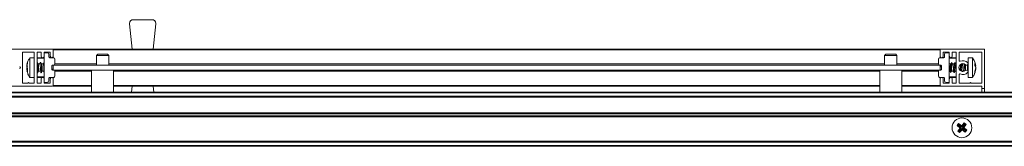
# Model space of a CAD drawing. Header units: millimetres. Extents: x 3869.71 to 3871.31, y 3006.53 to 3006.58.
# Tile 3 of 4: x 3870.52 to 3870.91, y 3006.53 to 3006.58. Entities that reach past the tile are written whole.
import ezdxf

# ---------------------------------------------------------------- set-up
doc = ezdxf.new("R2010")
doc.units = ezdxf.units.MM
doc.layers.add('SANINDUSA', color=3, linetype='Continuous')

msp = doc.modelspace()

# ---------------------------------------------------------------- linework, layer by layer
at = {"layer": 'SANINDUSA', "lineweight": 15}
for p, q in [((3870.561786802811, 3006.581176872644), (3870.569469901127, 3006.581176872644)), ((3870.561325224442, 3006.569276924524), (3870.560294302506, 3006.579526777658)), ((3870.569931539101, 3006.569276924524), (3870.570962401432, 3006.579526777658)), ((3870.529128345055, 3006.569276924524), (3870.511728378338, 3006.569276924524)), ((3870.529428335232, 3006.569276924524), (3870.888428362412, 3006.569276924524)), ((3870.529428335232, 3006.569276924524), (3870.529428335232, 3006.568976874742)), ((3870.888428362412, 3006.568976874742), (3870.529428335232, 3006.568976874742)), ((3870.529428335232, 3006.566376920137), (3870.529428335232, 3006.568976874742)), ((3870.888428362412, 3006.568976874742), (3870.888428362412, 3006.569276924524)), ((3870.888428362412, 3006.568976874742), (3870.888428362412, 3006.566376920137)), ((3870.90612837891, 3006.569276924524), (3870.888728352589, 3006.569276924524)), ((3870.906428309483, 3006.568976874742), (3870.906428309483, 3006.553276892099)), ((3870.517028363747, 3006.555576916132), (3870.517028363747, 3006.567976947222)), ((3870.517128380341, 3006.568076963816), (3870.521628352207, 3006.568076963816)), ((3870.521728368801, 3006.565776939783), (3870.520004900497, 3006.565776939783)), ((3870.520004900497, 3006.557776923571), (3870.520004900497, 3006.565776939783)), ((3870.521728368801, 3006.567976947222), (3870.521728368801, 3006.555576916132)), ((3870.52292832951, 3006.555576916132), (3870.52292832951, 3006.567976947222)), ((3870.525728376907, 3006.565576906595), (3870.52292832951, 3006.565576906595)), ((3870.52442834, 3006.568076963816), (3870.523028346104, 3006.568076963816)), ((3870.525728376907, 3006.565776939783), (3870.523128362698, 3006.565776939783)), ((3870.524528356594, 3006.566376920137), (3870.524528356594, 3006.567976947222)), ((3870.525728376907, 3006.567976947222), (3870.525728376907, 3006.566376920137)), ((3870.525728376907, 3006.567776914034), (3870.527137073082, 3006.56775235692)), ((3870.525728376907, 3006.556276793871), (3870.525728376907, 3006.567276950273)), ((3870.525828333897, 3006.568076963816), (3870.528128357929, 3006.568076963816)), ((3870.527628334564, 3006.566268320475), (3870.527628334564, 3006.56725239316)), ((3870.528119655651, 3006.565768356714), (3870.529637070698, 3006.565741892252)), ((3870.528228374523, 3006.566376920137), (3870.528228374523, 3006.567976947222)), ((3870.529428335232, 3006.566376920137), (3870.529428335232, 3006.565745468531)), ((3870.53012833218, 3006.563290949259), (3870.53012833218, 3006.565241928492)), ((3870.547428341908, 3006.56717693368), (3870.546928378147, 3006.566676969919)), ((3870.546928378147, 3006.566676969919), (3870.546928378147, 3006.562776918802)), ((3870.547419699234, 3006.566676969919), (3870.546928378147, 3006.566676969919)), ((3870.551928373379, 3006.566676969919), (3870.547419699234, 3006.566676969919)), ((3870.550619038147, 3006.56717693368), (3870.547428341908, 3006.56717693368)), ((3870.551428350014, 3006.56717693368), (3870.550619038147, 3006.56717693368)), ((3870.551928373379, 3006.566676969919), (3870.551428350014, 3006.56717693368)), ((3870.551928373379, 3006.562776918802), (3870.551928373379, 3006.566676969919)), ((3870.86642834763, 3006.56717693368), (3870.865928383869, 3006.566676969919)), ((3870.865928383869, 3006.566676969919), (3870.865928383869, 3006.562776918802)), ((3870.870928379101, 3006.566676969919), (3870.865928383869, 3006.566676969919)), ((3870.870428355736, 3006.56717693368), (3870.86642834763, 3006.56717693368)), ((3870.870928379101, 3006.566676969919), (3870.870428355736, 3006.56717693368)), ((3870.870928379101, 3006.562776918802), (3870.870928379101, 3006.566676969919)), ((3870.887728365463, 3006.565241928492), (3870.887728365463, 3006.563290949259)), ((3870.888219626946, 3006.565741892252), (3870.889737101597, 3006.565768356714)), ((3870.888428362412, 3006.566376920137), (3870.888428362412, 3006.565745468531)), ((3870.889628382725, 3006.567976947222), (3870.889628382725, 3006.566376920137)), ((3870.889728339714, 3006.568076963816), (3870.892028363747, 3006.568076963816)), ((3870.890228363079, 3006.566268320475), (3870.890228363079, 3006.56725239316)), ((3870.892128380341, 3006.567776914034), (3870.890719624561, 3006.56775235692)), ((3870.892128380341, 3006.566376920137), (3870.892128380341, 3006.567976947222)), ((3870.892128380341, 3006.567276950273), (3870.892128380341, 3006.556276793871)), ((3870.894728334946, 3006.565776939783), (3870.892128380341, 3006.565776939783)), ((3870.894928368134, 3006.565576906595), (3870.892128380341, 3006.565576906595)), ((3870.893328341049, 3006.567976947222), (3870.893328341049, 3006.566376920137)), ((3870.89482835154, 3006.568076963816), (3870.893428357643, 3006.568076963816)), ((3870.894928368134, 3006.567976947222), (3870.894928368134, 3006.555576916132)), ((3870.896128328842, 3006.564635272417), (3870.896128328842, 3006.567976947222)), ((3870.896228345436, 3006.568076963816), (3870.90512833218, 3006.568076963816)), ((3870.901461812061, 3006.565776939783), (3870.899738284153, 3006.565776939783)), ((3870.899738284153, 3006.565776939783), (3870.899738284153, 3006.564103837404)), ((3870.901461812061, 3006.565776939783), (3870.901461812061, 3006.564103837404)), ((3870.905228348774, 3006.567976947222), (3870.905228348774, 3006.555576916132)), ((3870.516074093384, 3006.561949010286), (3870.515846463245, 3006.562274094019)), ((3870.515846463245, 3006.561279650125), (3870.516074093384, 3006.561604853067)), ((3870.518673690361, 3006.562488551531), (3870.519007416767, 3006.563928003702)), ((3870.519007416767, 3006.563547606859), (3870.518673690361, 3006.562061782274)), ((3870.518810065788, 3006.563076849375), (3870.518673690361, 3006.562490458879)), ((3870.518673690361, 3006.562056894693), (3870.51876607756, 3006.562467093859)), ((3870.519007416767, 3006.562187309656), (3870.518673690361, 3006.56149696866)), ((3870.518673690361, 3006.562061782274), (3870.519007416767, 3006.56138121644)), ((3870.518762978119, 3006.562048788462), (3870.518673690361, 3006.562056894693)), ((3870.518940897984, 3006.561516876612), (3870.518673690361, 3006.561492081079)), ((3870.518673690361, 3006.56149696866), (3870.51876607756, 3006.561086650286)), ((3870.518764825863, 3006.561086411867), (3870.518673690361, 3006.561492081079)), ((3870.518673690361, 3006.561065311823), (3870.519007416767, 3006.561142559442)), ((3870.518673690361, 3006.561065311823), (3870.518817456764, 3006.560445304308)), ((3870.519007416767, 3006.560492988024), (3870.518673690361, 3006.561065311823)), ((3870.518836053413, 3006.560775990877), (3870.519007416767, 3006.560015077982)), ((3870.519007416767, 3006.563928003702), (3870.519007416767, 3006.563547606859)), ((3870.519007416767, 3006.56138121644), (3870.519007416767, 3006.560492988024)), ((3870.523293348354, 3006.563202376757), (3870.522934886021, 3006.563794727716)), ((3870.523943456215, 3006.563236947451), (3870.523272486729, 3006.563236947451)), ((3870.523328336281, 3006.563130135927), (3870.523293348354, 3006.563202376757)), ((3870.524157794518, 3006.563783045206), (3870.523897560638, 3006.563189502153)), ((3870.524693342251, 3006.563202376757), (3870.524334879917, 3006.563794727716)), ((3870.525343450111, 3006.563236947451), (3870.524672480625, 3006.563236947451)), ((3870.524728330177, 3006.563130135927), (3870.524693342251, 3006.563202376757)), ((3870.525557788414, 3006.563783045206), (3870.525297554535, 3006.563189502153)), ((3870.528828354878, 3006.562285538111), (3870.528828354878, 3006.561268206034)), ((3870.529637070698, 3006.562790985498), (3870.52931961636, 3006.562785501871)), ((3870.52931961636, 3006.560768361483), (3870.529637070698, 3006.560762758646)), ((3870.529428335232, 3006.56278740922), (3870.529428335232, 3006.562776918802)), ((3870.529428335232, 3006.562776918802), (3870.888428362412, 3006.562776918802)), ((3870.529428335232, 3006.562776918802), (3870.529428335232, 3006.560776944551)), ((3870.529428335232, 3006.560776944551), (3870.888428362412, 3006.560776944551)), ((3870.529428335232, 3006.560766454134), (3870.529428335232, 3006.560776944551)), ((3870.530128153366, 3006.563276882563), (3870.546928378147, 3006.563276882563)), ((3870.544978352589, 3006.560776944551), (3870.544978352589, 3006.551876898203)), ((3870.551928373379, 3006.563276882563), (3870.865928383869, 3006.563276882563)), ((3870.553878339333, 3006.551876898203), (3870.553878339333, 3006.560776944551)), ((3870.863978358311, 3006.560776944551), (3870.863978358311, 3006.551876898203)), ((3870.870928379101, 3006.563276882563), (3870.887728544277, 3006.563276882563)), ((3870.872878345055, 3006.551876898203), (3870.872878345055, 3006.560776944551)), ((3870.888537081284, 3006.562785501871), (3870.888219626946, 3006.562790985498)), ((3870.888219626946, 3006.560762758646), (3870.888537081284, 3006.560768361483)), ((3870.888428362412, 3006.56278740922), (3870.888428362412, 3006.562776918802)), ((3870.888428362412, 3006.560776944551), (3870.888428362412, 3006.562776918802)), ((3870.888428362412, 3006.560776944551), (3870.888428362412, 3006.560766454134)), ((3870.889028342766, 3006.561268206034), (3870.889028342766, 3006.562285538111)), ((3870.892702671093, 3006.563236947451), (3870.892128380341, 3006.563236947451)), ((3870.893131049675, 3006.563830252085), (3870.892711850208, 3006.563251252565)), ((3870.89343229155, 3006.563200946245), (3870.893201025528, 3006.563820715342)), ((3870.89410266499, 3006.563236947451), (3870.893409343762, 3006.563236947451)), ((3870.894531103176, 3006.563830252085), (3870.894111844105, 3006.563251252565)), ((3870.894832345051, 3006.563200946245), (3870.894601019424, 3006.563820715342)), ((3870.894928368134, 3006.563236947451), (3870.894809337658, 3006.563236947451)), ((3870.897632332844, 3006.563200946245), (3870.897567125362, 3006.563375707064)), ((3870.898282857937, 3006.563236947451), (3870.897609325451, 3006.563236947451)), ((3870.898182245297, 3006.563277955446), (3870.898158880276, 3006.563236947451)), ((3870.898169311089, 3006.563236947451), (3870.898230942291, 3006.563236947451)), ((3870.898884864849, 3006.562842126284), (3870.898838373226, 3006.562602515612)), ((3870.899538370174, 3006.56262623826), (3870.899538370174, 3006.562929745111)), ((3870.899538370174, 3006.560624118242), (3870.899538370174, 3006.56262623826)), ((3870.899738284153, 3006.564103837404), (3870.899738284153, 3006.557776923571)), ((3870.901461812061, 3006.564103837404), (3870.901461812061, 3006.557776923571)), ((3870.902555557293, 3006.56352233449), (3870.902459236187, 3006.56396352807)), ((3870.902459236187, 3006.563410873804), (3870.902793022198, 3006.562533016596)), ((3870.902459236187, 3006.562624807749), (3870.902459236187, 3006.563410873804)), ((3870.902793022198, 3006.56165134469), (3870.902459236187, 3006.562624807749)), ((3870.902459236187, 3006.560322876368), (3870.902793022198, 3006.56165134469)), ((3870.902793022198, 3006.561020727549), (3870.902459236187, 3006.559760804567)), ((3870.90251419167, 3006.562464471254), (3870.902793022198, 3006.562533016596)), ((3870.902643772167, 3006.562496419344), (3870.902793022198, 3006.561902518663)), ((3870.902719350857, 3006.562514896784), (3870.902793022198, 3006.562171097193)), ((3870.902719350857, 3006.561038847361), (3870.902793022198, 3006.561382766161)), ((3870.902722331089, 3006.561899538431), (3870.902793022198, 3006.561902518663)), ((3870.518794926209, 3006.560483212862), (3870.518833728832, 3006.560248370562)), ((3870.519007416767, 3006.559625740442), (3870.519007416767, 3006.559710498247)), ((3870.519724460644, 3006.558227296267), (3870.520003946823, 3006.557807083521)), ((3870.520004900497, 3006.557776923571), (3870.521728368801, 3006.557776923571)), ((3870.52292832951, 3006.559913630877), (3870.523021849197, 3006.559759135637)), ((3870.52292832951, 3006.557976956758), (3870.525728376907, 3006.557976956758)), ((3870.523128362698, 3006.557776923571), (3870.525728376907, 3006.557776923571)), ((3870.523198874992, 3006.559770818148), (3870.523459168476, 3006.560364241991)), ((3870.523438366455, 3006.560316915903), (3870.524119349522, 3006.560316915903)), ((3870.524084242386, 3006.560316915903), (3870.524421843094, 3006.559759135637)), ((3870.524528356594, 3006.555576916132), (3870.524528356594, 3006.557176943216)), ((3870.524598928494, 3006.559770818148), (3870.524859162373, 3006.560364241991)), ((3870.524838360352, 3006.560316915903), (3870.525519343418, 3006.560316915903)), ((3870.525484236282, 3006.560316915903), (3870.525728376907, 3006.559913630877)), ((3870.525728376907, 3006.557176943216), (3870.525728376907, 3006.555576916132)), ((3870.527628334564, 3006.557285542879), (3870.527628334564, 3006.556301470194)), ((3870.529637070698, 3006.557811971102), (3870.528119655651, 3006.557785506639)), ((3870.528228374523, 3006.555576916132), (3870.528228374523, 3006.557176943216)), ((3870.529428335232, 3006.557808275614), (3870.529428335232, 3006.557176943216)), ((3870.529428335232, 3006.554576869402), (3870.529428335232, 3006.557176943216)), ((3870.544978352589, 3006.560276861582), (3870.530128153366, 3006.560276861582)), ((3870.53012833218, 3006.558311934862), (3870.53012833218, 3006.560262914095)), ((3870.863978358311, 3006.560276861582), (3870.553878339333, 3006.560276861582)), ((3870.887728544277, 3006.560276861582), (3870.872878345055, 3006.560276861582)), ((3870.887728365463, 3006.560262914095), (3870.887728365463, 3006.558311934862)), ((3870.889737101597, 3006.557785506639), (3870.888219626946, 3006.557811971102)), ((3870.888428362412, 3006.557808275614), (3870.888428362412, 3006.557176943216)), ((3870.888428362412, 3006.557176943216), (3870.888428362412, 3006.554576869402)), ((3870.889628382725, 3006.557176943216), (3870.889628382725, 3006.555576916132)), ((3870.890228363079, 3006.557285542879), (3870.890228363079, 3006.556301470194)), ((3870.892128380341, 3006.560316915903), (3870.892367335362, 3006.560316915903)), ((3870.892128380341, 3006.557976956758), (3870.894928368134, 3006.557976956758)), ((3870.892128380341, 3006.557776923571), (3870.894728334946, 3006.557776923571)), ((3870.892128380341, 3006.555576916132), (3870.892128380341, 3006.557176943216)), ((3870.892344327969, 3006.560352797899), (3870.892575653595, 3006.559733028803)), ((3870.892645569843, 3006.559723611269), (3870.89306476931, 3006.560302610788)), ((3870.893045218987, 3006.560316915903), (3870.893767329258, 3006.560316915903)), ((3870.893328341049, 3006.557176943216), (3870.893328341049, 3006.555576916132)), ((3870.893744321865, 3006.560352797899), (3870.893975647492, 3006.559733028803)), ((3870.89404556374, 3006.559723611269), (3870.894464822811, 3006.560302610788)), ((3870.894445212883, 3006.560316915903), (3870.894928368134, 3006.560316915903)), ((3870.896128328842, 3006.555576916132), (3870.896128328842, 3006.558918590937)), ((3870.8972134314, 3006.560231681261), (3870.897264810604, 3006.560302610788)), ((3870.897245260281, 3006.560316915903), (3870.897967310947, 3006.560316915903)), ((3870.897271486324, 3006.560316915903), (3870.89725205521, 3006.56022178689)), ((3870.897356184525, 3006.560208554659), (3870.897417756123, 3006.560316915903)), ((3870.897944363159, 3006.560352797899), (3870.897994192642, 3006.560219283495)), ((3870.899736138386, 3006.560146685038), (3870.899738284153, 3006.560116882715)), ((3870.899738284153, 3006.557776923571), (3870.901461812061, 3006.557776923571)), ((3870.902371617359, 3006.5593877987), (3870.902484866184, 3006.559776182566)), ((3870.902459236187, 3006.559760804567), (3870.902459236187, 3006.560322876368)), ((3870.529128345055, 3006.554276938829), (3870.511728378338, 3006.554276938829)), ((3870.519078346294, 3006.555476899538), (3870.517128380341, 3006.555476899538)), ((3870.521628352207, 3006.555476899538), (3870.519678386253, 3006.555476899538)), ((3870.523028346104, 3006.555476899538), (3870.52442834, 3006.555476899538)), ((3870.525728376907, 3006.55577694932), (3870.527137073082, 3006.555801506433)), ((3870.528128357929, 3006.555476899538), (3870.525828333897, 3006.555476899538)), ((3870.529428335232, 3006.554576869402), (3870.529428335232, 3006.554276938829)), ((3870.529428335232, 3006.554576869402), (3870.544978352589, 3006.554576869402)), ((3870.544978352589, 3006.554276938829), (3870.529428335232, 3006.554276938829)), ((3870.553878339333, 3006.554576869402), (3870.863978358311, 3006.554576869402)), ((3870.863978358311, 3006.554276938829), (3870.553878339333, 3006.554276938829)), ((3870.561325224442, 3006.554276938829), (3870.56108382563, 3006.551876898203)), ((3870.569931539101, 3006.554276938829), (3870.570172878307, 3006.551876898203)), ((3870.872878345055, 3006.554576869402), (3870.888428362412, 3006.554576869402)), ((3870.888428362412, 3006.554276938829), (3870.872878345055, 3006.554276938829)), ((3870.888428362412, 3006.554276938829), (3870.888428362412, 3006.554576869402)), ((3870.888728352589, 3006.554276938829), (3870.90512833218, 3006.554276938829)), ((3870.892028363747, 3006.555476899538), (3870.889728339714, 3006.555476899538)), ((3870.892128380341, 3006.55577694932), (3870.890719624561, 3006.555801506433)), ((3870.893428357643, 3006.555476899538), (3870.89482835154, 3006.555476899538)), ((3870.900378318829, 3006.555476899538), (3870.896228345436, 3006.555476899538)), ((3870.90512833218, 3006.555476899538), (3870.900978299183, 3006.555476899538)), ((3870.905228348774, 3006.553276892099), (3870.905228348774, 3006.554176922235)), ((3870.905228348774, 3006.553276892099), (3870.906428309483, 3006.553276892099)), ((3870.905228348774, 3006.551876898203), (3870.905228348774, 3006.553276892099)), ((3870.906428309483, 3006.553276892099), (3870.906428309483, 3006.551876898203)), ((3869.757428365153, 3006.551876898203), (3871.265428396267, 3006.551876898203)), ((3869.757428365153, 3006.55157696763), (3871.265428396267, 3006.55157696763)), ((3871.265428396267, 3006.550176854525), (3869.757428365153, 3006.550176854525)), ((3871.265428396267, 3006.549876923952), (3869.757428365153, 3006.549876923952)), ((3871.265428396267, 3006.549776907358), (3869.757428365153, 3006.549776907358)), ((3869.757428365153, 3006.543476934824), (3871.265428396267, 3006.543476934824)), ((3869.757428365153, 3006.54337691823), (3871.265428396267, 3006.54337691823)), ((3869.757428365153, 3006.543076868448), (3871.265428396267, 3006.543076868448)), ((3871.265428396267, 3006.542176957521), (3869.757428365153, 3006.542176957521)), ((3871.265428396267, 3006.54187690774), (3869.757428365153, 3006.54187690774)), ((3871.265428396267, 3006.541776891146), (3869.757428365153, 3006.541776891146)), ((3870.893355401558, 3006.538376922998), (3870.893357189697, 3006.538376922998)), ((3870.893357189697, 3006.538376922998), (3870.893359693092, 3006.538376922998)), ((3870.893755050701, 3006.539360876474), (3870.893831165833, 3006.539360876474)), ((3870.895266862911, 3006.538344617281), (3870.895875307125, 3006.539095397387)), ((3870.895656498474, 3006.538385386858), (3870.895266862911, 3006.538344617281)), ((3870.89646604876, 3006.537297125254), (3870.895266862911, 3006.538344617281)), ((3870.895509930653, 3006.536023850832), (3870.89646604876, 3006.537297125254)), ((3870.895916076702, 3006.538705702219), (3870.895656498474, 3006.538385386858)), ((3870.896938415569, 3006.537346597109), (3870.895656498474, 3006.538385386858)), ((3870.895875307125, 3006.539095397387), (3870.897148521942, 3006.538139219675)), ((3870.895875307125, 3006.539095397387), (3870.895916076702, 3006.538705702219)), ((3870.896938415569, 3006.537346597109), (3870.895899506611, 3006.536064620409)), ((3870.897197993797, 3006.53766691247), (3870.895916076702, 3006.538705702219)), ((3870.896219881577, 3006.535805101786), (3870.89725873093, 3006.537086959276)), ((3870.896938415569, 3006.537346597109), (3870.89646604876, 3006.537297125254)), ((3870.897148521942, 3006.538139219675), (3870.898196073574, 3006.539338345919)), ((3870.897197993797, 3006.53766691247), (3870.897148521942, 3006.538139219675)), ((3870.898236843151, 3006.53894876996), (3870.897197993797, 3006.53766691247)), ((3870.897308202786, 3006.536614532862), (3870.89725873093, 3006.537086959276)), ((3870.898540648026, 3006.536048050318), (3870.89725873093, 3006.537086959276)), ((3870.897518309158, 3006.537407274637), (3870.898557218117, 3006.538689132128)), ((3870.897518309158, 3006.537407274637), (3870.897990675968, 3006.537456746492)), ((3870.897518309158, 3006.537407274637), (3870.898800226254, 3006.536368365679)), ((3870.89894685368, 3006.538730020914), (3870.897990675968, 3006.537456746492)), ((3870.897990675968, 3006.537456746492), (3870.899189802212, 3006.536409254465)), ((3870.898196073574, 3006.539338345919), (3870.898236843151, 3006.53894876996)), ((3870.898196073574, 3006.539338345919), (3870.89894685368, 3006.538730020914)), ((3870.898557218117, 3006.538689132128), (3870.898236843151, 3006.53894876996)), ((3870.898557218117, 3006.538689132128), (3870.89894685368, 3006.538730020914)), ((3870.900625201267, 3006.539360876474), (3870.900701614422, 3006.539360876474)), ((3870.901096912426, 3006.538376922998), (3870.901099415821, 3006.538376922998)), ((3870.901099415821, 3006.538376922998), (3870.90110132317, 3006.538376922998)), ((3870.893357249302, 3006.536376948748), (3870.893355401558, 3006.536376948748)), ((3870.893359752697, 3006.536376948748), (3870.893357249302, 3006.536376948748)), ((3870.893831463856, 3006.535392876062), (3870.893755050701, 3006.535392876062)), ((3870.895899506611, 3006.536064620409), (3870.895509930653, 3006.536023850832)), ((3870.896260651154, 3006.535415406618), (3870.895509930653, 3006.536023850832)), ((3870.895899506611, 3006.536064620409), (3870.896219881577, 3006.535805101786)), ((3870.896260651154, 3006.535415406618), (3870.896219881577, 3006.535805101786)), ((3870.897308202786, 3006.536614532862), (3870.896260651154, 3006.535415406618)), ((3870.898581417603, 3006.535658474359), (3870.897308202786, 3006.536614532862)), ((3870.898540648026, 3006.536048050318), (3870.898800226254, 3006.536368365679)), ((3870.898581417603, 3006.535658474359), (3870.898540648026, 3006.536048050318)), ((3870.899189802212, 3006.536409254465), (3870.898581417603, 3006.535658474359)), ((3870.898800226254, 3006.536368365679), (3870.899189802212, 3006.536409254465)), ((3870.900701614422, 3006.535392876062), (3870.900625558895, 3006.535392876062)), ((3870.90109953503, 3006.536376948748), (3870.901097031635, 3006.536376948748)), ((3870.90110132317, 3006.536376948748), (3870.90109953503, 3006.536376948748)), ((3869.757428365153, 3006.53197693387), (3871.265428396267, 3006.53197693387)), ((3871.265428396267, 3006.531876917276), (3869.757428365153, 3006.531876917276)), ((3871.265428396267, 3006.531576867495), (3869.757428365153, 3006.531576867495)), ((3871.265428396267, 3006.530176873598), (3869.757428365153, 3006.530176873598)), ((3871.265428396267, 3006.529876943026), (3869.757428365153, 3006.529876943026))]:
    msp.add_line(p, q, dxfattribs=at)
at = {"layer": 'SANINDUSA', "lineweight": 15, "flags": 128}
for points in [[(3870.523021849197, 3006.559759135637), (3870.523110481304, 3006.55968141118), (3870.523222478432, 3006.559835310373), (3870.523297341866, 3006.560284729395), (3870.523323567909, 3006.560961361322)], [(3870.524028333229, 3006.563107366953), (3870.524121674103, 3006.562792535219), (3870.524201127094, 3006.562315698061), (3870.524254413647, 3006.561751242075), (3870.524273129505, 3006.561187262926), (3870.524254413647, 3006.56071173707), (3870.524201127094, 3006.560398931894), (3870.524121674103, 3006.560297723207), (3870.524089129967, 3006.560316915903)], [(3870.52472362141, 3006.560961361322), (3870.524697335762, 3006.56176220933), (3870.524622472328, 3006.562565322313), (3870.524510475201, 3006.563248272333), (3870.524378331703, 3006.563707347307), (3870.52424624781, 3006.563872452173), (3870.524157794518, 3006.563783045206)], [(3870.524421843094, 3006.559759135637), (3870.524510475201, 3006.55968141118), (3870.524622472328, 3006.559835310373), (3870.524697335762, 3006.560284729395), (3870.52472362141, 3006.560961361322)], [(3870.52542838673, 3006.563107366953), (3870.525521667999, 3006.562792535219), (3870.525601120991, 3006.562315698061), (3870.525654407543, 3006.561751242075), (3870.525673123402, 3006.561187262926), (3870.525654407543, 3006.56071173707), (3870.525601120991, 3006.560398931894), (3870.525521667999, 3006.560297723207), (3870.525489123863, 3006.560316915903)], [(3870.525734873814, 3006.563794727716), (3870.525646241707, 3006.563872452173), (3870.525557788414, 3006.563783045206)], [(3870.5289236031, 3006.560961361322), (3870.528897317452, 3006.56176220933), (3870.528846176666, 3006.562362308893)], [(3870.89307400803, 3006.560316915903), (3870.89306554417, 3006.560303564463), (3870.893012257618, 3006.560321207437), (3870.89299354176, 3006.560558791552), (3870.893012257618, 3006.560979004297), (3870.89306554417, 3006.561516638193), (3870.893144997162, 3006.562087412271), (3870.893238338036, 3006.562602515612)], [(3870.894474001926, 3006.560316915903), (3870.894465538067, 3006.560303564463), (3870.894412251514, 3006.560321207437), (3870.894393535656, 3006.560558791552), (3870.894412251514, 3006.560979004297), (3870.894465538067, 3006.561516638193), (3870.894544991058, 3006.562087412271), (3870.894638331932, 3006.562602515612)], [(3870.896880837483, 3006.563191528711), (3870.896831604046, 3006.563045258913), (3870.896738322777, 3006.562649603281)], [(3870.897273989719, 3006.560316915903), (3870.89726552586, 3006.560303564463), (3870.897212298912, 3006.560321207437), (3870.897193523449, 3006.560558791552), (3870.897212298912, 3006.560979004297), (3870.89726552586, 3006.561516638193), (3870.897345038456, 3006.562087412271), (3870.897438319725, 3006.562602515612)], [(3870.898298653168, 3006.563229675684), (3870.898231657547, 3006.563045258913), (3870.898138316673, 3006.562649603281)], [(3870.892543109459, 3006.560092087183), (3870.892569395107, 3006.559752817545), (3870.892644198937, 3006.55972170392), (3870.892645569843, 3006.559723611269)], [(3870.893943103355, 3006.560092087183), (3870.893969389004, 3006.559752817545), (3870.894044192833, 3006.55972170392), (3870.89404556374, 3006.559723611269)]]:
    msp.add_lwpolyline(points, dxfattribs=at)
at = {"layer": 'SANINDUSA', "lineweight": 15}
msp.add_circle((3870.897228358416, 3006.537376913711), 0.003999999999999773, dxfattribs=at)
for centre, radius, start, end in [((3870.561786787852, 3006.579676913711), 0.001500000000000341, 90, 180), ((3870.569469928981, 3006.579676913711), 0.001500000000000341, 0, 90), ((3870.561786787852, 3006.579676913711), 0.001500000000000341, 180, 185.7431938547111), ((3870.569469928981, 3006.579676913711), 0.001500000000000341, 354.2568061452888, 0), ((3870.529128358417, 3006.568976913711), 0.0003000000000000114, 0, 90), ((3870.888728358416, 3006.568976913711), 0.0003000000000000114, 90, 180), ((3870.906128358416, 3006.568976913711), 0.0003000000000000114, 0, 90), ((3870.517128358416, 3006.567976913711), 0.0001000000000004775, 90, 180), ((3870.521628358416, 3006.567976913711), 0.0001000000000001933, 0, 90), ((3870.523028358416, 3006.567976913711), 0.0001000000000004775, 90, 180), ((3870.523128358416, 3006.565576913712), 0.0001999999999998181, 90, 180), ((3870.524428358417, 3006.567976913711), 0.0001000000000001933, 0, 90), ((3870.525128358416, 3006.566376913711), 0.0006000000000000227, 180, 0), ((3870.525828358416, 3006.567976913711), 0.0001000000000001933, 90, 180), ((3870.527128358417, 3006.567252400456), 0.0005000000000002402, 0, 88.99999999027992), ((3870.528128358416, 3006.567976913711), 0.0001000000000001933, 0, 90), ((3870.528828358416, 3006.566376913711), 0.0006000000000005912, 180, 0), ((3870.529628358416, 3006.565241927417), 0.0005000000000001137, 0, 88.99999999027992), ((3870.888228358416, 3006.565241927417), 0.0005000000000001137, 91.0000000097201, 180), ((3870.889028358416, 3006.566376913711), 0.0006000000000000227, 180, 0), ((3870.889728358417, 3006.567976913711), 9.999999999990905e-05, 90, 180), ((3870.890728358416, 3006.567252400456), 0.0005000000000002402, 91.0000000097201, 180), ((3870.892028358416, 3006.567976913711), 9.999999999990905e-05, 0, 90), ((3870.892728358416, 3006.566376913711), 0.0006000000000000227, 180, 0), ((3870.893428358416, 3006.567976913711), 0.0001000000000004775, 90, 180), ((3870.894728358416, 3006.565576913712), 0.0002000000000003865, 0, 90), ((3870.894828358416, 3006.567976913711), 9.999999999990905e-05, 0, 90), ((3870.896228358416, 3006.567976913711), 9.999999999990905e-05, 90, 180), ((3870.896428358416, 3006.564635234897), 0.0003000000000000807, 180, 292.7739724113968), ((3870.905128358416, 3006.567976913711), 9.999999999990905e-05, 0, 90), ((3870.515828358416, 3006.561776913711), 0.0003000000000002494, 325.0000000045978, 34.99999999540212), ((3870.51638439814, 3006.561452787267), 0.006956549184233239, 355.9491260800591, 19.67306377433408), ((3870.529628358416, 3006.563290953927), 0.0005000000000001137, 271.0000000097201, 0), ((3870.529628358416, 3006.560262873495), 0.0005000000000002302, 0, 88.99999999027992), ((3870.888228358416, 3006.563290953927), 0.0005000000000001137, 180, 268.9999999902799), ((3870.888228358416, 3006.560262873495), 0.0005000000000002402, 91.0000000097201, 180), ((3870.909070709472, 3006.559008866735), 0.02077044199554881, 169.5525405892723, 173.6334494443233), ((3870.901552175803, 3006.560424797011), 0.009015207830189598, 157.8713355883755, 182.1150038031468), ((3870.89408904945, 3006.562528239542), 0.00155545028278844, 152.3010678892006, 175.5249583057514), ((3870.9029521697, 3006.560424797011), 0.009015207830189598, 157.8713355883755, 182.1150038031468), ((3870.895489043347, 3006.562528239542), 0.00155545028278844, 152.3010678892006, 175.5249583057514), ((3870.897628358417, 3006.561776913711), 0.001600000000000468, 46.65824176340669, 313.3417582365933), ((3870.897628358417, 3006.561776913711), 0.002800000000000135, 46.65824176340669, 112.7739724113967), ((3870.914376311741, 3006.559424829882), 0.01765203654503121, 167.2998373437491, 176.7114302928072), ((3870.915748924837, 3006.559448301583), 0.01762181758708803, 168.0041864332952, 177.3504152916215), ((3870.909501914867, 3006.560298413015), 0.01090962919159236, 167.807375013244, 178.9342341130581), ((3870.899138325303, 3006.563376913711), 0.0006000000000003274, 226.6582417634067, 46.65824176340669), ((3870.899138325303, 3006.560176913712), 0.0005999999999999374, 313.3417582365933, 133.3417582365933), ((3870.523128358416, 3006.557976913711), 0.0001999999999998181, 180, 270), ((3870.525128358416, 3006.557176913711), 0.0006000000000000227, 0, 180), ((3870.528828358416, 3006.557176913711), 0.0006000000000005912, 0, 180), ((3870.529628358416, 3006.558311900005), 0.0005000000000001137, 271.0000000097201, 0), ((3870.888228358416, 3006.558311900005), 0.0005000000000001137, 180, 268.9999999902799), ((3870.889028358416, 3006.557176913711), 0.0006000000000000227, 0, 180), ((3870.892728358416, 3006.557176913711), 0.0006000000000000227, 0, 180), ((3870.894728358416, 3006.557976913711), 0.0002000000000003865, 270, 0), ((3870.896428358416, 3006.558918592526), 0.0003000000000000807, 67.22602758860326, 180), ((3870.897628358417, 3006.561776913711), 0.002800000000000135, 247.2260275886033, 313.3417582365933), ((3870.517128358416, 3006.555576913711), 0.0001000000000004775, 180, 270), ((3870.519378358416, 3006.555351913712), 0.0003250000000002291, 22.61986493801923, 157.3801350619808), ((3870.521628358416, 3006.555576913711), 0.0001000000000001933, 270, 0), ((3870.523028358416, 3006.555576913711), 0.0001000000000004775, 180, 270), ((3870.524428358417, 3006.555576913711), 0.0001000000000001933, 270, 0), ((3870.525828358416, 3006.555576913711), 0.0001000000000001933, 180, 270), ((3870.527128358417, 3006.556301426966), 0.0005000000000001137, 271.0000000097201, 0), ((3870.528128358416, 3006.555576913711), 0.0001000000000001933, 270, 0), ((3870.529128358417, 3006.554576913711), 0.0003000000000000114, 270, 0), ((3870.888728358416, 3006.554576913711), 0.0003000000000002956, 180, 270), ((3870.889728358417, 3006.555576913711), 9.999999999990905e-05, 180, 270), ((3870.890728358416, 3006.556301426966), 0.0005000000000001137, 180, 268.9999999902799), ((3870.892028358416, 3006.555576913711), 9.999999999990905e-05, 270, 0), ((3870.893428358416, 3006.555576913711), 0.0001000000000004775, 180, 270), ((3870.894828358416, 3006.555576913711), 0.0001000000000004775, 270, 0), ((3870.896228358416, 3006.555576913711), 9.999999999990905e-05, 180, 270), ((3870.900678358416, 3006.555351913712), 0.0003250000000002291, 22.61986493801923, 157.3801350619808), ((3870.905128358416, 3006.555576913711), 9.999999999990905e-05, 270, 0), ((3870.905128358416, 3006.554176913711), 9.999999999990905e-05, 0, 90)]:
    msp.add_arc(centre, radius, start, end, dxfattribs=at)
for centre, major_axis, ratio, start_param, end_param in [((3870.524023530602, 3006.561776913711), (-9.808561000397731e-05, 0.001459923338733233), 0.1525346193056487, 3.131344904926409, 5.848451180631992), ((3870.525423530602, 3006.561776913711), (-9.808561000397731e-05, 0.001459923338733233), 0.1525346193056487, 3.131344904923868, 5.84845118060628), ((3870.893243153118, 3006.561776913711), (0.0001997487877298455, 0.001459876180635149), 0.09519022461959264, 0.9828013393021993, 3.154616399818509), ((3870.894643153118, 3006.561776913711), (0.0001997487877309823, 0.001459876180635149), 0.0951902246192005, 0.9828013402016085, 3.154616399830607), ((3870.897443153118, 3006.561776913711), (0.0001997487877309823, 0.001459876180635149), 0.09519022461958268, 0.9828013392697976, 3.154616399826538), ((3870.898843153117, 3006.561776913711), (0.0001997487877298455, 0.001459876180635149), 0.09519022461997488, 0.9828013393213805, 2.639148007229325)]:
    msp.add_ellipse(centre, major_axis=major_axis, ratio=ratio, start_param=start_param, end_param=end_param, dxfattribs=at)
for points, knots in [([(3870.519989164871, 3006.565746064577), (3870.519743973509, 3006.565383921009), (3870.519236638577, 3006.564634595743), (3870.518854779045, 3006.563701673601), (3870.518791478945, 3006.563159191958), (3870.518782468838, 3006.563081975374)], [0, 0, 0, 0, 0.4451218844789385, 0.9210189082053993, 1, 1, 1, 1]), ([(3870.52777174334, 3006.565917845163), (3870.52772963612, 3006.565970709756), (3870.527647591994, 3006.566073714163), (3870.527634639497, 3006.566204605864), (3870.527628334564, 3006.566268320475)], [0, 0, 0, 0, 0.5132265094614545, 1, 1, 1, 1]), ([(3870.528119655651, 3006.565768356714), (3870.528087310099, 3006.565770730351), (3870.528022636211, 3006.565775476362), (3870.527929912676, 3006.565806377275), (3870.527843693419, 3006.565852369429), (3870.527795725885, 3006.56589602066), (3870.52777174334, 3006.565917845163)], [0, 0, 0, 0, 0.2500578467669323, 0.4999825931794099, 0.7500040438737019, 0.9999999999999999, 0.9999999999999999, 0.9999999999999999, 0.9999999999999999]), ([(3870.890084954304, 3006.565917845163), (3870.890060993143, 3006.565896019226), (3870.890013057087, 3006.56585235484), (3870.889926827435, 3006.56580636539), (3870.889834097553, 3006.565775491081), (3870.889769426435, 3006.565770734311), (3870.889737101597, 3006.565768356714)], [0, 0, 0, 0, 0.2499092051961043, 0.4999616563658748, 0.750063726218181, 1, 1, 1, 1]), ([(3870.890228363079, 3006.566268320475), (3870.890222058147, 3006.566204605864), (3870.89020910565, 3006.566073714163), (3870.890127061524, 3006.565970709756), (3870.890084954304, 3006.565917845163)], [0, 0, 0, 0, 0.4867734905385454, 1, 1, 1, 1]), ([(3870.902736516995, 3006.56269502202), (3870.902690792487, 3006.563010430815), (3870.902573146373, 3006.563821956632), (3870.902126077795, 3006.564861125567), (3870.901645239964, 3006.565486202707), (3870.901469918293, 3006.565714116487)], [0, 0, 0, 0, 0.2877227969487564, 0.7402915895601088, 0.9999999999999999, 0.9999999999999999, 0.9999999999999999, 0.9999999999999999]), ([(3870.523458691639, 3006.56036448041), (3870.523458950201, 3006.560364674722), (3870.52347857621, 3006.560379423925), (3870.523508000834, 3006.56055795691), (3870.523532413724, 3006.560855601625), (3870.523538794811, 3006.561219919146), (3870.523530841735, 3006.561621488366), (3870.523502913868, 3006.562092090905), (3870.523454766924, 3006.562549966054), (3870.523394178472, 3006.562920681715), (3870.523349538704, 3006.563062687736), (3870.523328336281, 3006.563130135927)], [0, 0, 0, 0, 0.001813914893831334, 0.1376845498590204, 0.2722766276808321, 0.3641031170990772, 0.4768882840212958, 0.6098915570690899, 0.7434608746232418, 0.8781523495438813, 1, 1, 1, 1]), ([(3870.524028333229, 3006.563107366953), (3870.524003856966, 3006.56317132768), (3870.523973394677, 3006.563250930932), (3870.523948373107, 3006.56322609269), (3870.523943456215, 3006.563221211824)], [0, 0, 0, 0, 0.803493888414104, 0.9999999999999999, 0.9999999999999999, 0.9999999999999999, 0.9999999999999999]), ([(3870.524858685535, 3006.56036448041), (3870.524858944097, 3006.560364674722), (3870.524878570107, 3006.560379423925), (3870.524907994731, 3006.56055795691), (3870.524932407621, 3006.560855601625), (3870.524938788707, 3006.561219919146), (3870.524930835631, 3006.561621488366), (3870.524902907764, 3006.562092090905), (3870.524854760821, 3006.562549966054), (3870.524794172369, 3006.562920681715), (3870.5247495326, 3006.563062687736), (3870.524728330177, 3006.563130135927)], [0, 0, 0, 0, 0.001813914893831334, 0.1376845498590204, 0.2722766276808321, 0.3641031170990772, 0.4768882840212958, 0.6098915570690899, 0.7434608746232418, 0.8781523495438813, 1, 1, 1, 1]), ([(3870.52542838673, 3006.563107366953), (3870.52540388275, 3006.56317132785), (3870.525373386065, 3006.563250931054), (3870.525348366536, 3006.563226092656), (3870.525343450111, 3006.563221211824)], [0, 0, 0, 0, 0.803496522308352, 1, 1, 1, 1]), ([(3870.528828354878, 3006.562285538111), (3870.528834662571, 3006.562349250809), (3870.528847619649, 3006.562480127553), (3870.528929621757, 3006.562583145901), (3870.528971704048, 3006.562636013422)], [0, 0, 0, 0, 0.4868145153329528, 0.9999999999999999, 0.9999999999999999, 0.9999999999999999, 0.9999999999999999]), ([(3870.528971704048, 3006.560917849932), (3870.528929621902, 3006.56097071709), (3870.528847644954, 3006.56107370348), (3870.528834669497, 3006.561204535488), (3870.528828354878, 3006.561268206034)], [0, 0, 0, 0, 0.5133412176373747, 1, 1, 1, 1]), ([(3870.528971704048, 3006.562636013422), (3870.52899568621, 3006.562657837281), (3870.529043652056, 3006.562701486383), (3870.529129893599, 3006.562747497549), (3870.529222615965, 3006.562778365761), (3870.529287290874, 3006.562783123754), (3870.52931961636, 3006.562785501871)], [0, 0, 0, 0, 0.2499999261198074, 0.5000157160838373, 0.7501003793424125, 1, 1, 1, 1]), ([(3870.52931961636, 3006.560768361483), (3870.529287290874, 3006.560770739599), (3870.529222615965, 3006.560775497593), (3870.529129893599, 3006.560806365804), (3870.529043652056, 3006.560852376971), (3870.52899568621, 3006.560896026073), (3870.528971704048, 3006.560917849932)], [0, 0, 0, 0, 0.2498996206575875, 0.4999842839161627, 0.7500000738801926, 1, 1, 1, 1]), ([(3870.888537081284, 3006.562785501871), (3870.888569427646, 3006.562783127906), (3870.888634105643, 3006.562778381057), (3870.888726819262, 3006.562747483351), (3870.888813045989, 3006.562701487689), (3870.888861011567, 3006.562657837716), (3870.888884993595, 3006.562636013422)], [0, 0, 0, 0, 0.2500506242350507, 0.4999874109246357, 0.7500016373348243, 1, 1, 1, 1]), ([(3870.888884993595, 3006.560917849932), (3870.888861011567, 3006.560896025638), (3870.888813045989, 3006.560852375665), (3870.888726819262, 3006.560806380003), (3870.888634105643, 3006.560775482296), (3870.888569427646, 3006.560770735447), (3870.888537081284, 3006.560768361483)], [0, 0, 0, 0, 0.2499983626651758, 0.5000125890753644, 0.7499493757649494, 1, 1, 1, 1]), ([(3870.888884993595, 3006.562636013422), (3870.888927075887, 3006.562583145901), (3870.889009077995, 3006.562480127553), (3870.889022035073, 3006.562349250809), (3870.889028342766, 3006.562285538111)], [0, 0, 0, 0, 0.513185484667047, 0.9999999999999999, 0.9999999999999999, 0.9999999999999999, 0.9999999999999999]), ([(3870.889028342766, 3006.561268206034), (3870.889022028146, 3006.561204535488), (3870.88900905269, 3006.56107370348), (3870.888927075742, 3006.56097071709), (3870.888884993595, 3006.560917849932)], [0, 0, 0, 0, 0.4866587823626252, 1, 1, 1, 1]), ([(3870.892538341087, 3006.562649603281), (3870.892514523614, 3006.562506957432), (3870.892466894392, 3006.562221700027), (3870.892404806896, 3006.561715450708), (3870.892358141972, 3006.561225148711), (3870.892334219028, 3006.56083991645), (3870.892328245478, 3006.560564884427), (3870.892332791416, 3006.560392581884), (3870.892347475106, 3006.560366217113), (3870.892353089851, 3006.560356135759)], [0, 0, 0, 0, 0.1671336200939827, 0.334227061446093, 0.5002005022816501, 0.6646845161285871, 0.7768660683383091, 0.9146781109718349, 1, 1, 1, 1]), ([(3870.893409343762, 3006.563235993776), (3870.893394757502, 3006.563220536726), (3870.893365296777, 3006.563189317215), (3870.893304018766, 3006.562955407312), (3870.8932594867, 3006.562716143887), (3870.893238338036, 3006.562602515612)], [0, 0, 0, 0, 0.3398979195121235, 0.6865117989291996, 1, 1, 1, 1]), ([(3870.893938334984, 3006.562649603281), (3870.89391451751, 3006.562506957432), (3870.893866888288, 3006.562221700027), (3870.893804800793, 3006.561715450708), (3870.893758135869, 3006.561225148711), (3870.893734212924, 3006.56083991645), (3870.893728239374, 3006.560564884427), (3870.893732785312, 3006.560392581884), (3870.893747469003, 3006.560366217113), (3870.893753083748, 3006.560356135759)], [0, 0, 0, 0, 0.1671336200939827, 0.334227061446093, 0.5002005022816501, 0.6646845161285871, 0.7768660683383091, 0.9146781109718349, 1, 1, 1, 1]), ([(3870.894809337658, 3006.563235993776), (3870.894794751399, 3006.563220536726), (3870.894765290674, 3006.563189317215), (3870.894704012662, 3006.562955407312), (3870.894659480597, 3006.562716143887), (3870.894638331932, 3006.562602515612)], [0, 0, 0, 0, 0.3398979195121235, 0.6865117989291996, 1, 1, 1, 1]), ([(3870.896738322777, 3006.562649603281), (3870.896714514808, 3006.562506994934), (3870.896666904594, 3006.562221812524), (3870.896604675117, 3006.561715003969), (3870.896558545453, 3006.561226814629), (3870.896534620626, 3006.560857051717), (3870.896532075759, 3006.560695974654), (3870.896531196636, 3006.560640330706)], [0, 0, 0, 0, 0.2224020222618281, 0.4447505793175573, 0.6656063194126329, 0.8844839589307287, 1, 1, 1, 1]), ([(3870.897609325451, 3006.563235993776), (3870.897594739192, 3006.563220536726), (3870.897565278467, 3006.563189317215), (3870.897504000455, 3006.562955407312), (3870.89745946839, 3006.562716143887), (3870.897438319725, 3006.562602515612)], [0, 0, 0, 0, 0.3398979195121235, 0.6865117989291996, 1, 1, 1, 1]), ([(3870.898138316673, 3006.562649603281), (3870.898114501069, 3006.56250695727), (3870.898066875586, 3006.562221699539), (3870.898004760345, 3006.561715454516), (3870.897958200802, 3006.561225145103), (3870.897934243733, 3006.560839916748), (3870.897928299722, 3006.560564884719), (3870.897932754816, 3006.56039258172), (3870.897947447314, 3006.56036621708), (3870.897953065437, 3006.560356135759)], [0, 0, 0, 0, 0.1671339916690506, 0.3342278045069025, 0.5001997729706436, 0.6646841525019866, 0.7768659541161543, 0.9146779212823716, 1, 1, 1, 1]), ([(3870.901476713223, 3006.557845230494), (3870.901603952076, 3006.558001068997), (3870.902007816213, 3006.558495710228), (3870.902450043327, 3006.559500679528), (3870.902761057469, 3006.560445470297), (3870.902774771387, 3006.560988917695), (3870.902777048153, 3006.5610791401)], [0, 0, 0, 0, 0.1700644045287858, 0.539795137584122, 0.9235974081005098, 1, 1, 1, 1]), ([(3870.518774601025, 3006.56043147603), (3870.518902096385, 3006.559985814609), (3870.519163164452, 3006.559073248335), (3870.519630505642, 3006.558177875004), (3870.519989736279, 3006.557806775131), (3870.52001032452, 3006.557785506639)], [0, 0, 0, 0, 0.4736280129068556, 0.9698325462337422, 0.9999999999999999, 0.9999999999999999, 0.9999999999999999, 0.9999999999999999]), ([(3870.527628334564, 3006.557285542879), (3870.527634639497, 3006.557349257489), (3870.527647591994, 3006.55748014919), (3870.52772963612, 3006.557583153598), (3870.52777174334, 3006.55763601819)], [0, 0, 0, 0, 0.4867734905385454, 1, 1, 1, 1]), ([(3870.52777174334, 3006.55763601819), (3870.527795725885, 3006.557657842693), (3870.527843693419, 3006.557701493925), (3870.527929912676, 3006.557747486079), (3870.528022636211, 3006.557778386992), (3870.528087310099, 3006.557783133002), (3870.528119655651, 3006.557785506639)], [0, 0, 0, 0, 0.249995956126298, 0.50001740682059, 0.7499421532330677, 0.9999999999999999, 0.9999999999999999, 0.9999999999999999, 0.9999999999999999]), ([(3870.889737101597, 3006.557785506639), (3870.889769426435, 3006.557783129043), (3870.889834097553, 3006.557778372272), (3870.889926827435, 3006.557747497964), (3870.890013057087, 3006.557701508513), (3870.890060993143, 3006.557657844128), (3870.890084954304, 3006.55763601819)], [0, 0, 0, 0, 0.2499362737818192, 0.5000383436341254, 0.7500907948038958, 1, 1, 1, 1]), ([(3870.890084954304, 3006.55763601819), (3870.890127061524, 3006.557583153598), (3870.89020910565, 3006.55748014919), (3870.890222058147, 3006.557349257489), (3870.890228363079, 3006.557285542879)], [0, 0, 0, 0, 0.5132265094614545, 1, 1, 1, 1]), ([(3870.901478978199, 3006.557837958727), (3870.901544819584, 3006.55790354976), (3870.901647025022, 3006.558005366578), (3870.901711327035, 3006.558133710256), (3870.901734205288, 3006.558179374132)], [0, 0, 0, 0, 0.6442062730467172, 0.9999999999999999, 0.9999999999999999, 0.9999999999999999, 0.9999999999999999])]:
    msp.add_open_spline(points, degree=3, knots=knots, dxfattribs=at)

doc.saveas('drawing.dxf')
